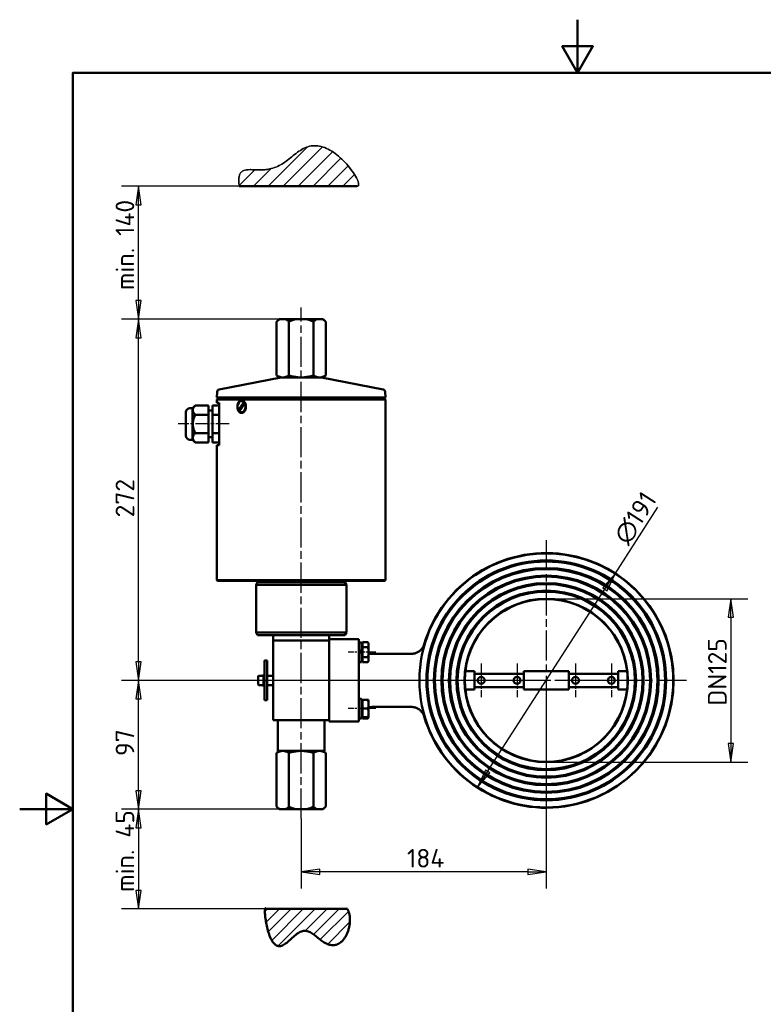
# Model space of a CAD drawing. Header units: millimetres. Extents: x 0 to 840, y 0 to 1188.
# Tile 24 of 25: x 0 to 560, y 447 to 1188. Entities that reach past the tile are written whole.
import ezdxf

# ---------------------------------------------------------------- set-up
doc = ezdxf.new("R2010")
doc.units = ezdxf.units.MM
doc.header["$LTSCALE"] = 4
doc.linetypes.add('CHAIN', pattern=[0.3543, 0.2362, -0.0295, 0.0591, -0.0295])
for name, color, linetype, lineweight in [('Bemaßungen(DIN)', 7, 'Continuous', 25), ('Mittellinie(DIN)', 4, 'CHAIN', 25), ('Mittelpunktmarkierung(DIN)', 4, 'CHAIN', 25), ('Rahmen_0', 179, 'Continuous', 50), ('Schraffur', 230, 'Continuous', 25), ('Sichtbare Kanten(DIN)', 7, 'Continuous', 50), ('Skizziergeometrie(DIN)', 179, 'Continuous', 50)]:
    doc.layers.add(name, color=color, linetype=linetype, lineweight=lineweight)
doc.styles.add('STANDARD-BSI~0', font='isocpeur.ttf')
doc.dimstyles.new('STANDARD-DIN', dxfattribs={"dimscale": 4, "dimtxt": 3.5, "dimasz": 3.5, "dimexe": 3.175, "dimexo": 0, "dimgap": 0.8, "dimtad": 1, "dimrnd": 1e-08, "dimtxsty": 'STANDARD-BSI~0', "dimblk": 'Filled-1', "dimcen": 0.09, "dimdle": 10, "dimclrd": 5, "dimclre": 5, "dimclrt": 250, "dimadec": 1, "dimazin": 2, "dimtfac": 0.714286, "dimtdec": 3, "dimtmove": 0, "dimatfit": 3, "dimfxl": 1, "dimtolj": 1, "dimlwd": 25, "dimlwe": 25, "dimarcsym": 0})

# ---------------------------------------------------------------- blocks, each defined once
blk = doc.blocks.new('Ränder Default Border')
at = {"layer": 'Rahmen_0', "flags": 128}
for points in [[(105, 297), (105, 287), (102.11, 292), (107.89, 292), (105, 287)], [(10, 10), (10, 287), (200, 287), (200, 10), (10, 10)], [(0, 148.5), (10, 148.5), (5, 151.39), (5, 145.61), (10, 148.5)]]:
    blk.add_lwpolyline(points, dxfattribs=at)
blk = doc.blocks.new('Filled-1')
at = {"color": 0}
for p, q in [((0, 0), (-1, 0.143)), ((-1, 0.143), (-1, -0.143)), ((-1, 0), (0, 0)), ((-1, -0.143), (0, 0))]:
    blk.add_line(p, q, dxfattribs=at)
at = {"color": 0, "flags": 128}
blk.add_lwpolyline([(-1, -0.143), (0, 0), (-1, 0.143), (-1, -0.143)], dxfattribs=at)
at = {"color": 0}
blk.add_solid([(-1, -0.143), (0, 0), (-1, 0.143), (-1, -0.143)], dxfattribs=at)
blk = doc.blocks.new('*D20')
at = {"layer": 'Bemaßungen(DIN)', "color": 5, "linetype": 'Continuous', "lineweight": 25}
for p, q in [((165.27, 1062.7), (76.72, 1062.7)), ((89.42, 976.7), (89.42, 1048.7)), ((203.98, 962.7), (76.72, 962.7))]:
    blk.add_line(p, q, dxfattribs=at)
at = {"layer": 'Defpoints', "color": 0, "linetype": 'Continuous'}
for p in [(89.42, 1062.7), (165.27, 1062.7), (203.98, 962.7)]:
    blk.add_point(p, dxfattribs=at)
at = {"layer": 'Bemaßungen(DIN)', "color": 5, "linetype": 'Continuous', "lineweight": 25, "xscale": 14, "yscale": 14, "zscale": 14}
for p, rotation in [((89.42, 1062.7), 90), ((89.42, 962.7), 270)]:
    blk.add_blockref('Filled-1', p, dxfattribs=dict(at, rotation=rotation))
at = {"layer": 'Bemaßungen(DIN)', "color": 250, "linetype": 'Continuous', "lineweight": 25, "true_color": 0x3f3f3f, "insert": (72.21, 975.6), "char_height": 14, "attachment_point": 1, "rotation": 90, "style": 'STANDARD-BSI~0'}
blk.add_mtext('\\A1; min. 140', dxfattribs=at)
blk = doc.blocks.new('*D22')
at = {"layer": 'Bemaßungen(DIN)', "color": 5, "linetype": 'Continuous', "lineweight": 25}
for p, q in [((448.14, 771.1), (480.41, 821.19)), ((352.22, 622.24), (440.55, 759.34))]:
    blk.add_line(p, q, dxfattribs=at)
at = {"layer": 'Defpoints', "color": 0, "linetype": 'Continuous'}
for p in [(448.14, 771.1), (344.64, 610.47)]:
    blk.add_point(p, dxfattribs=at)
at = {"layer": 'Bemaßungen(DIN)', "color": 5, "linetype": 'Continuous', "lineweight": 25, "xscale": 14, "yscale": 14, "zscale": 14}
for p, rotation in [((448.14, 771.1), 57.20615552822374), ((344.64, 610.47), 237.2061555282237)]:
    blk.add_blockref('Filled-1', p, dxfattribs=dict(at, rotation=rotation))
at = {"layer": 'Bemaßungen(DIN)', "color": 250, "linetype": 'Continuous', "lineweight": 25, "true_color": 0x3f3f3f, "insert": (446.01, 799.57), "char_height": 14, "attachment_point": 1, "rotation": 57.20616, "style": 'STANDARD-BSI~0'}
blk.add_mtext('\\A1;∅191', dxfattribs=at)
blk = doc.blocks.new('*D23')
at = {"layer": 'Bemaßungen(DIN)', "color": 5, "linetype": 'Continuous', "lineweight": 25}
for p, q in [((396.39, 752.29), (548.05, 752.29)), ((535.35, 738.29), (535.35, 643.29)), ((396.39, 629.29), (548.05, 629.29))]:
    blk.add_line(p, q, dxfattribs=at)
at = {"layer": 'Defpoints', "color": 0, "linetype": 'Continuous'}
for p in [(396.39, 752.29), (396.39, 629.29), (535.35, 629.29)]:
    blk.add_point(p, dxfattribs=at)
at = {"layer": 'Bemaßungen(DIN)', "color": 5, "linetype": 'Continuous', "lineweight": 25, "xscale": 14, "yscale": 14, "zscale": 14}
for p, rotation in [((535.35, 752.29), 90), ((535.35, 629.29), 270)]:
    blk.add_blockref('Filled-1', p, dxfattribs=dict(at, rotation=rotation))
at = {"layer": 'Bemaßungen(DIN)', "color": 250, "linetype": 'Continuous', "lineweight": 25, "true_color": 0x3f3f3f, "insert": (518.15, 662.79), "char_height": 14, "attachment_point": 1, "rotation": 90, "style": 'STANDARD-BSI~0'}
blk.add_mtext('\\A1; DN125', dxfattribs=at)
blk = doc.blocks.new('*D24')
at = {"layer": 'Bemaßungen(DIN)', "color": 5, "linetype": 'Continuous', "lineweight": 25}
for p, q in [((396.39, 690.79), (396.39, 534.06)), ((211.89, 586.76), (211.89, 534.06)), ((382.39, 546.76), (225.89, 546.76))]:
    blk.add_line(p, q, dxfattribs=at)
at = {"layer": 'Defpoints', "color": 0, "linetype": 'Continuous'}
for p in [(396.39, 690.79), (211.89, 586.76), (211.89, 546.76)]:
    blk.add_point(p, dxfattribs=at)
at = {"layer": 'Bemaßungen(DIN)', "color": 5, "linetype": 'Continuous', "lineweight": 25, "xscale": 14, "yscale": 14, "zscale": 14, "rotation": 180}
blk.add_blockref('Filled-1', (211.89, 546.76), dxfattribs=at)
at = {"layer": 'Bemaßungen(DIN)', "color": 5, "linetype": 'Continuous', "lineweight": 25, "xscale": 14, "yscale": 14, "zscale": 14}
blk.add_blockref('Filled-1', (396.39, 546.76), dxfattribs=at)
at = {"layer": 'Bemaßungen(DIN)', "color": 250, "linetype": 'Continuous', "lineweight": 25, "true_color": 0x3f3f3f, "insert": (291.54, 563.96), "char_height": 14, "attachment_point": 1, "style": 'STANDARD-BSI~0'}
blk.add_mtext('\\A1;184', dxfattribs=at)
blk = doc.blocks.new('*D25')
at = {"layer": 'Bemaßungen(DIN)', "color": 5, "linetype": 'Continuous', "lineweight": 25}
for p, q in [((396.39, 690.79), (76.72, 690.79)), ((89.42, 607.79), (89.42, 676.79)), ((200, 593.79), (76.72, 593.79))]:
    blk.add_line(p, q, dxfattribs=at)
at = {"layer": 'Defpoints', "color": 0, "linetype": 'Continuous'}
for p in [(89.42, 690.79), (396.39, 690.79), (200, 593.79)]:
    blk.add_point(p, dxfattribs=at)
at = {"layer": 'Bemaßungen(DIN)', "color": 5, "linetype": 'Continuous', "lineweight": 25, "xscale": 14, "yscale": 14, "zscale": 14}
for p, rotation in [((89.42, 690.79), 90), ((89.42, 593.79), 270)]:
    blk.add_blockref('Filled-1', p, dxfattribs=dict(at, rotation=rotation))
at = {"layer": 'Bemaßungen(DIN)', "color": 250, "linetype": 'Continuous', "lineweight": 25, "true_color": 0x3f3f3f, "insert": (72.22, 633.89), "char_height": 14, "attachment_point": 1, "rotation": 90, "style": 'STANDARD-BSI~0'}
blk.add_mtext('\\A1;97', dxfattribs=at)
blk = doc.blocks.new('*D26')
at = {"layer": 'Bemaßungen(DIN)', "color": 5, "linetype": 'Continuous', "lineweight": 25}
for p, q in [((196.07, 962.7), (76.72, 962.7)), ((89.42, 704.79), (89.42, 948.7)), ((396.39, 690.79), (76.72, 690.79))]:
    blk.add_line(p, q, dxfattribs=at)
at = {"layer": 'Defpoints', "color": 0, "linetype": 'Continuous'}
for p in [(89.42, 962.7), (196.07, 962.7), (396.39, 690.79)]:
    blk.add_point(p, dxfattribs=at)
at = {"layer": 'Bemaßungen(DIN)', "color": 5, "linetype": 'Continuous', "lineweight": 25, "xscale": 14, "yscale": 14, "zscale": 14}
for p, rotation in [((89.42, 962.7), 90), ((89.42, 690.79), 270)]:
    blk.add_blockref('Filled-1', p, dxfattribs=dict(at, rotation=rotation))
at = {"layer": 'Bemaßungen(DIN)', "color": 250, "linetype": 'Continuous', "lineweight": 25, "true_color": 0x3f3f3f, "insert": (72.22, 813.44), "char_height": 14, "attachment_point": 1, "rotation": 90, "style": 'STANDARD-BSI~0'}
blk.add_mtext('\\A1;272', dxfattribs=at)
blk = doc.blocks.new('*D27')
at = {"layer": 'Bemaßungen(DIN)', "color": 5, "linetype": 'Continuous', "lineweight": 25}
for p, q in [((196.07, 593.79), (76.72, 593.79)), ((89.42, 579.79), (89.42, 532.79)), ((185.39, 518.79), (76.72, 518.79))]:
    blk.add_line(p, q, dxfattribs=at)
at = {"layer": 'Defpoints', "color": 0, "linetype": 'Continuous'}
for p in [(196.07, 593.79), (89.42, 518.79), (185.39, 518.79)]:
    blk.add_point(p, dxfattribs=at)
at = {"layer": 'Bemaßungen(DIN)', "color": 5, "linetype": 'Continuous', "lineweight": 25, "xscale": 14, "yscale": 14, "zscale": 14}
for p, rotation in [((89.42, 593.79), 90), ((89.42, 518.79), 270)]:
    blk.add_blockref('Filled-1', p, dxfattribs=dict(at, rotation=rotation))
at = {"layer": 'Bemaßungen(DIN)', "color": 250, "linetype": 'Continuous', "lineweight": 25, "true_color": 0x3f3f3f, "insert": (72.21, 522.69), "char_height": 14, "attachment_point": 1, "rotation": 90, "style": 'STANDARD-BSI~0'}
blk.add_mtext('\\A1; min. 45', dxfattribs=at)

msp = doc.modelspace()

# ---------------------------------------------------------------- hatches: boundary and pattern name
at = {"layer": 'Schraffur'}
h = msp.add_hatch(dxfattribs=at)
h.set_pattern_fill('ANSI31', color=256, scale=63.5, style=0)
h.set_pattern_definition([(45, (0, 0), (-5.61266, 5.61266), [])])
edge = h.paths.add_edge_path()
edge.add_line((165.273, 1062.701), (253.713, 1062.701))
edge.add_spline(control_points=[(253.713, 1062.701), (262.412, 1061.544), (206.304, 1143.318), (207.134, 1039.899), (161.859, 1088.214), (165.273, 1062.701)], knot_values=[0, 0, 0, 0, 0, 0.5188911, 1, 1, 1, 1, 1], degree=4, periodic=0)
h = msp.add_hatch(dxfattribs=at)
h.set_pattern_fill('ANSI31', color=256, scale=50.8, style=0)
h.set_pattern_definition([(45, (0, 0), (-4.49013, 4.49013), [])])
edge = h.paths.add_edge_path()
edge.add_spline(control_points=[(246.643, 518.788), (254.276, 506.387), (234.962, 466.694), (215.329, 542.947), (188.947, 458.907), (182.331, 525.267), (185.385, 518.788)], knot_values=[0, 0, 0, 0, 0, 0.4343436, 0.591855, 1, 1, 1, 1, 1], degree=4, periodic=0)
edge.add_line((185.385, 518.788), (246.643, 518.788))

# ---------------------------------------------------------------- linework, layer by layer
for p, q in [((165.273, 1062.701), (253.713, 1062.701)), ((185.385, 518.788, 40), (246.643, 518.788, 40))]:
    msp.add_line(p, q)
for points, knots in [([(253.713, 1062.701), (262.412, 1061.544), (206.304, 1143.318), (207.134, 1039.899), (161.859, 1088.214), (165.273, 1062.701)], [0, 0, 0, 0, 0, 0.5188911, 1, 1, 1, 1, 1]), ([(246.643, 518.788), (254.276, 506.387), (234.962, 466.694), (215.329, 542.947), (188.947, 458.907), (182.331, 525.267), (185.385, 518.788)], [0, 0, 0, 0, 0, 0.4343436, 0.591855, 1, 1, 1, 1, 1])]:
    msp.add_open_spline(points, degree=4, knots=knots)
at = {"layer": 'Mittellinie(DIN)', "linetype": 'CHAIN', "ltscale": 23.990969}
msp.add_line((211.887, 586.758), (211.887, 971.513), dxfattribs=at)
at = {"layer": 'Mittellinie(DIN)', "linetype": 'CHAIN', "ltscale": 10.670291}
msp.add_line((157.664, 883.788), (119.254, 883.788), dxfattribs=at)
at = {"layer": 'Mittellinie(DIN)', "linetype": 'CHAIN', "ltscale": 5.722646}
for p, q in [((267.987, 712.001), (247.387, 712.001)), ((267.987, 669.575), (247.387, 669.575))]:
    msp.add_line(p, q, dxfattribs=at)
at = {"layer": 'Mittelpunktmarkierung(DIN)', "linetype": 'CHAIN', "ltscale": 23.990969}
for p, q in [((396.387, 796.332), (396.387, 585.245)), ((501.931, 690.788), (155.094, 690.788))]:
    msp.add_line(p, q, dxfattribs=at)
at = {"layer": 'Mittelpunktmarkierung(DIN)', "linetype": 'CHAIN', "ltscale": 7.000507}
for p, q in [((347.387, 703.388), (347.387, 678.188)), ((374.387, 703.388), (374.387, 678.188)), ((418.387, 703.388), (418.387, 678.188)), ((445.387, 703.388), (445.387, 678.188)), ((359.987, 690.788), (334.787, 690.788)), ((386.987, 690.788), (361.787, 690.788)), ((430.987, 690.788), (405.787, 690.788)), ((457.987, 690.788), (432.787, 690.788))]:
    msp.add_line(p, q, dxfattribs=at)
at = {"layer": 'Sichtbare Kanten(DIN)'}
for p, q in [((195.412, 962.701), (193.412, 960.701)), ((193.412, 960.701), (193.412, 920.201)), ((196.067, 962.701), (195.412, 962.701)), ((196.067, 962.701), (199.995, 962.701)), ((207.959, 962.701), (199.995, 962.701)), ((202.65, 960.701), (202.65, 920.201)), ((207.959, 962.701), (215.816, 962.701)), ((223.78, 962.701), (215.816, 962.701)), ((221.125, 960.701), (221.125, 920.201)), ((223.78, 962.701), (227.708, 962.701)), ((228.363, 962.701), (227.708, 962.701)), ((228.363, 962.701), (230.363, 960.701)), ((230.363, 960.701), (230.363, 920.201)), ((196.01, 918.701), (193.412, 920.201)), ((227.765, 918.701), (230.363, 920.201)), ((196.702, 918.666), (150.277, 909.825)), ((196.01, 918.701), (227.765, 918.701)), ((227.073, 918.666), (273.498, 909.825)), ((148.659, 908.035), (148.287, 903.788)), ((275.116, 908.035), (275.487, 903.788)), ((130.184, 895.645), (132.184, 897.645)), ((142.184, 897.645), (132.184, 897.645)), ((142.184, 890.716), (142.184, 897.645)), ((145.184, 897.645), (145.184, 890.716)), ((150.184, 897.645), (145.184, 897.645)), ((275.487, 903.788), (148.287, 903.788)), ((149.284, 903.701), (148.287, 903.788)), ((148.887, 902.788), (148.387, 902.288)), ((275.387, 902.288), (148.387, 902.288)), ((148.387, 899.788), (148.387, 902.288)), ((150.184, 899.788), (148.387, 899.788)), ((148.887, 902.788), (274.887, 902.788)), ((274.491, 903.701), (149.284, 903.701)), ((149.887, 903.701), (149.887, 902.788)), ((150.184, 899.788), (150.184, 867.788)), ((164.586, 894.385), (168.699, 900.254)), ((169.457, 899.192), (165.344, 893.322)), ((169.211, 899.674), (165.912, 894.965)), ((167.021, 900.988), (167.375, 900.988)), ((168.699, 900.254), (169.052, 900.254)), ((169.811, 899.192), (169.457, 899.192)), ((273.887, 903.701), (273.887, 902.788)), ((274.491, 903.701), (275.487, 903.788)), ((274.887, 902.788), (275.387, 902.288)), ((275.387, 766.288), (275.387, 902.288)), ((125.184, 874.932), (125.184, 892.645)), ((130.184, 895.645), (128.184, 895.645)), ((130.184, 895.645), (130.184, 871.932)), ((142.184, 890.716), (132.184, 890.716)), ((145.184, 893.788), (142.184, 893.788)), ((142.184, 876.86), (142.184, 890.716)), ((150.184, 890.716), (145.184, 890.716)), ((145.184, 890.716), (145.184, 876.86)), ((164.939, 894.385), (164.586, 894.385)), ((167.021, 892.588), (167.375, 892.588)), ((142.184, 876.86), (132.184, 876.86)), ((142.184, 869.932), (142.184, 876.86)), ((150.184, 876.86), (145.184, 876.86)), ((145.184, 876.86), (145.184, 869.932)), ((130.184, 871.932), (128.184, 871.932)), ((130.184, 871.932), (132.184, 869.932)), ((142.184, 869.932), (132.184, 869.932)), ((145.184, 873.788), (142.184, 873.788)), ((150.184, 869.932), (145.184, 869.932)), ((148.387, 867.788), (150.184, 867.788)), ((148.387, 766.288), (148.387, 867.788)), ((148.387, 766.288), (275.387, 766.288)), ((148.887, 765.788), (148.387, 766.288)), ((274.887, 765.788), (148.887, 765.788)), ((179.042, 764.788), (177.887, 762.788)), ((179.042, 764.788), (244.733, 764.788)), ((180.887, 764.788), (180.887, 765.788)), ((242.887, 764.788), (242.887, 765.788)), ((244.733, 764.788), (245.887, 762.788)), ((274.887, 765.788), (275.387, 766.288)), ((245.887, 762.788), (177.887, 762.788)), ((177.887, 726.788), (177.887, 762.788)), ((245.887, 726.788), (245.887, 762.788)), ((177.887, 726.788), (245.887, 726.788)), ((179.042, 724.788), (177.887, 726.788)), ((244.733, 724.788), (245.887, 726.788)), ((244.733, 724.788), (179.042, 724.788)), ((190.887, 724.788), (190.887, 720.788)), ((232.887, 720.788), (190.887, 720.788)), ((190.887, 720.788), (190.887, 660.788)), ((232.887, 721.698), (232.887, 724.788)), ((255.387, 721.812), (232.887, 721.812)), ((232.887, 721.698), (232.887, 721.34)), ((232.887, 720.788), (232.887, 721.34)), ((232.887, 660.788), (232.887, 720.788)), ((255.387, 721.812), (255.387, 721.34)), ((255.387, 721.34), (255.387, 718.34)), ((255.387, 719.401), (257.387, 719.401)), ((257.387, 719.401), (257.387, 713.556)), ((257.987, 719.507), (262.107, 719.507)), ((257.987, 715.754), (257.987, 719.507)), ((262.687, 718.501), (262.107, 719.507)), ((255.387, 718.34), (255.387, 663.236)), ((257.387, 713.556), (255.387, 712.401)), ((255.387, 711.601), (257.387, 712.756)), ((257.987, 717.816), (257.387, 717.816)), ((257.387, 713.556), (257.387, 712.756)), ((257.387, 712.756), (257.387, 704.601)), ((257.987, 715.754), (262.107, 715.754)), ((257.987, 708.249), (257.987, 715.754)), ((262.687, 717.631), (262.687, 718.501)), ((262.687, 712.001), (262.687, 717.631)), ((262.687, 706.372), (262.687, 712.001)), ((184.287, 703.616), (184.287, 705.586)), ((184.387, 705.586), (184.287, 705.586)), ((184.387, 675.788), (184.387, 705.788)), ((186.387, 705.788), (184.387, 705.788)), ((186.387, 675.788), (186.387, 705.788)), ((255.387, 704.601), (257.387, 704.601)), ((257.987, 706.186), (257.387, 706.186)), ((257.987, 708.249), (262.107, 708.249)), ((257.987, 704.496), (257.987, 708.249)), ((257.987, 704.496), (262.107, 704.496)), ((262.687, 705.501), (262.107, 704.496)), ((262.687, 705.501), (262.687, 706.372)), ((294.95, 710.788), (265.387, 710.788)), ((184.287, 703.564), (184.287, 703.616)), ((184.387, 703.616), (184.287, 703.616)), ((184.387, 703.564), (184.287, 703.564)), ((184.287, 702.962), (184.287, 703.564)), ((184.287, 702.862), (184.287, 702.962)), ((184.387, 702.962), (184.287, 702.962)), ((184.387, 702.862), (184.287, 702.862)), ((184.287, 702.797), (184.287, 702.828)), ((184.387, 702.828), (184.287, 702.828)), ((184.287, 702.524), (184.287, 702.797)), ((184.387, 702.797), (184.287, 702.797)), ((184.287, 702.255), (184.287, 702.524)), ((184.387, 702.524), (184.287, 702.524)), ((184.287, 702.087), (184.287, 702.255)), ((184.287, 701.845), (184.287, 702.087)), ((184.387, 702.087), (184.287, 702.087)), ((184.287, 700.246), (184.287, 701.845)), ((184.387, 701.845), (184.287, 701.845)), ((184.287, 700.205), (184.287, 700.246)), ((184.387, 700.246), (184.287, 700.246)), ((184.387, 700.205), (184.287, 700.205)), ((184.287, 699.259), (184.287, 700.205)), ((184.287, 699.029), (184.287, 699.259)), ((184.387, 699.259), (184.287, 699.259)), ((184.387, 699.029), (184.287, 699.029)), ((184.287, 697.875), (184.287, 698.375)), ((184.387, 698.375), (184.287, 698.375)), ((184.287, 697.701), (184.287, 697.875)), ((184.387, 697.875), (184.287, 697.875)), ((184.387, 697.701), (184.287, 697.701)), ((342.387, 697.716), (335.53, 697.716)), ((342.387, 697.716), (342.387, 683.86)), ((379.387, 683.86), (379.387, 697.716)), ((413.387, 697.716), (379.387, 697.716)), ((413.387, 697.716), (413.387, 683.86)), ((457.244, 697.716), (450.387, 697.716)), ((450.387, 683.86), (450.387, 697.716)), ((179.587, 687.688), (179.587, 693.888)), ((179.987, 694.288), (183.587, 694.288)), ((183.587, 686.288), (183.587, 695.288)), ((184.387, 695.288), (183.587, 695.288)), ((184.287, 695.67), (184.287, 696.012)), ((184.387, 696.012), (184.287, 696.012)), ((184.287, 695.482), (184.287, 695.67)), ((184.387, 695.67), (184.287, 695.67)), ((184.387, 695.482), (184.287, 695.482)), ((186.387, 694.288), (190.887, 694.288)), ((335.091, 695.788), (335.342, 695.788)), ((342.387, 695.788), (379.387, 695.788)), ((413.387, 695.788), (450.387, 695.788)), ((457.433, 695.788), (457.684, 695.788)), ((179.987, 687.288), (183.587, 687.288)), ((184.387, 686.288), (183.587, 686.288)), ((184.287, 685.906), (184.287, 686.094)), ((184.387, 686.094), (184.287, 686.094)), ((184.287, 685.564), (184.287, 685.906)), ((184.387, 685.906), (184.287, 685.906)), ((184.387, 685.564), (184.287, 685.564)), ((184.287, 683.702), (184.287, 683.875)), ((184.387, 683.875), (184.287, 683.875)), ((184.287, 683.202), (184.287, 683.702)), ((184.387, 683.702), (184.287, 683.702)), ((184.387, 683.202), (184.287, 683.202)), ((184.287, 682.318), (184.287, 682.547)), ((184.387, 682.547), (184.287, 682.547)), ((184.287, 681.288), (184.287, 682.318)), ((184.387, 682.318), (184.287, 682.318)), ((186.387, 687.288), (190.887, 687.288)), ((335.091, 685.788), (335.342, 685.788)), ((335.53, 683.86), (342.387, 683.86)), ((342.387, 685.788), (379.387, 685.788)), ((379.387, 683.86), (413.387, 683.86)), ((413.387, 685.788), (450.387, 685.788)), ((450.387, 683.86), (457.244, 683.86)), ((457.433, 685.788), (457.684, 685.788)), ((184.287, 681.257), (184.287, 681.288)), ((184.387, 681.288), (184.287, 681.288)), ((184.287, 680.984), (184.287, 681.257)), ((184.387, 681.257), (184.287, 681.257)), ((184.287, 680.715), (184.287, 680.984)), ((184.387, 680.984), (184.287, 680.984)), ((184.287, 680.547), (184.287, 680.715)), ((184.287, 680.305), (184.287, 680.547)), ((184.387, 680.547), (184.287, 680.547)), ((184.287, 678.706), (184.287, 680.305)), ((184.387, 680.305), (184.287, 680.305)), ((184.387, 678.706), (184.287, 678.706)), ((184.287, 678.665), (184.287, 678.706)), ((184.387, 678.665), (184.287, 678.665)), ((184.287, 678.614), (184.287, 678.665)), ((184.287, 678.013), (184.287, 678.614)), ((184.387, 678.614), (184.287, 678.614)), ((184.287, 677.96), (184.287, 678.013)), ((184.387, 678.013), (184.287, 678.013)), ((184.287, 675.991), (184.287, 677.96)), ((184.387, 677.96), (184.287, 677.96)), ((184.387, 675.991), (184.287, 675.991)), ((186.387, 675.788), (184.387, 675.788)), ((255.387, 676.975), (257.387, 676.975)), ((257.387, 676.975), (257.387, 662.34)), ((257.987, 675.39), (257.387, 675.39)), ((257.987, 676.075), (262.107, 676.075)), ((257.987, 669.575), (257.987, 676.075)), ((262.107, 676.075), (262.687, 676.075)), ((262.687, 672.825), (262.687, 676.075)), ((257.987, 669.575), (262.107, 669.575)), ((257.987, 663.075), (257.987, 669.575)), ((262.687, 666.325), (262.687, 672.825)), ((265.387, 670.788), (294.95, 670.788)), ((190.887, 660.788), (232.887, 660.788)), ((194.387, 660.788), (194.387, 637.788)), ((229.387, 660.788), (229.387, 637.788)), ((232.887, 660.237), (232.887, 660.788)), ((232.887, 660.237), (232.887, 659.765)), ((232.887, 659.765), (255.387, 659.765)), ((255.387, 663.236), (255.387, 660.237)), ((255.387, 660.237), (255.387, 659.765)), ((256.08, 662.175), (257.387, 662.175)), ((257.987, 663.76), (257.387, 663.76)), ((257.387, 662.34), (257.387, 662.214)), ((257.387, 662.214), (257.387, 662.175)), ((257.987, 662.069), (257.987, 663.075)), ((257.987, 663.075), (262.107, 663.075)), ((257.987, 662.069), (262.107, 662.069)), ((262.687, 663.075), (262.107, 662.069)), ((262.687, 663.075), (262.107, 663.075)), ((262.687, 663.075), (262.687, 666.325)), ((196.01, 637.788), (193.412, 636.288)), ((229.387, 637.788), (194.387, 637.788)), ((227.765, 637.788), (230.363, 636.288)), ((193.412, 595.788), (193.412, 636.288)), ((202.65, 595.788), (202.65, 636.288)), ((221.125, 595.788), (221.125, 636.288)), ((230.363, 595.788), (230.363, 636.288)), ((195.412, 593.788), (193.412, 595.788)), ((195.412, 593.788), (196.067, 593.788)), ((199.995, 593.788), (196.067, 593.788)), ((199.995, 593.788), (207.959, 593.788)), ((215.816, 593.788), (207.959, 593.788)), ((215.816, 593.788), (223.78, 593.788)), ((227.708, 593.788), (223.78, 593.788)), ((227.708, 593.788), (228.363, 593.788)), ((228.363, 593.788), (230.363, 595.788))]:
    msp.add_line(p, q, dxfattribs=at)
at = {"layer": 'Sichtbare Kanten(DIN)', "flags": 128}
for points in [[(196.067, 962.701), (195.961, 962.649), (195.855, 962.595), (195.749, 962.538), (195.643, 962.479), (195.536, 962.416), (195.429, 962.351), (195.321, 962.283), (195.214, 962.213), (195.105, 962.14), (194.997, 962.064), (194.887, 961.985), (194.778, 961.904), (194.667, 961.82), (194.557, 961.733), (194.445, 961.643), (194.333, 961.55), (194.221, 961.454), (194.107, 961.356), (193.993, 961.254), (193.879, 961.15), (193.763, 961.042), (193.647, 960.931), (193.53, 960.818), (193.412, 960.701)], [(202.65, 960.701), (202.532, 960.818), (202.415, 960.931), (202.299, 961.042), (202.183, 961.15), (202.069, 961.254), (201.955, 961.356), (201.841, 961.454), (201.729, 961.55), (201.617, 961.643), (201.505, 961.733), (201.395, 961.82), (201.284, 961.904), (201.175, 961.985), (201.065, 962.064), (200.957, 962.14), (200.848, 962.213), (200.741, 962.283), (200.633, 962.351), (200.526, 962.416), (200.419, 962.479), (200.313, 962.538), (200.207, 962.595), (200.101, 962.649), (199.995, 962.701)], [(207.959, 962.701), (207.748, 962.649), (207.536, 962.595), (207.324, 962.538), (207.111, 962.479), (206.897, 962.416), (206.683, 962.351), (206.468, 962.283), (206.253, 962.213), (206.036, 962.14), (205.819, 962.064), (205.6, 961.985), (205.381, 961.904), (205.16, 961.82), (204.939, 961.733), (204.716, 961.643), (204.492, 961.55), (204.267, 961.454), (204.04, 961.356), (203.812, 961.254), (203.583, 961.15), (203.352, 961.042), (203.12, 960.931), (202.886, 960.818), (202.65, 960.701)], [(221.125, 960.701), (220.889, 960.818), (220.655, 960.931), (220.423, 961.042), (220.192, 961.15), (219.962, 961.254), (219.734, 961.356), (219.508, 961.454), (219.283, 961.55), (219.059, 961.643), (218.836, 961.733), (218.614, 961.82), (218.394, 961.904), (218.175, 961.985), (217.956, 962.064), (217.739, 962.14), (217.522, 962.213), (217.306, 962.283), (217.092, 962.351), (216.877, 962.416), (216.664, 962.479), (216.451, 962.538), (216.239, 962.595), (216.027, 962.649), (215.816, 962.701)], [(223.78, 962.701), (223.674, 962.649), (223.568, 962.595), (223.462, 962.538), (223.356, 962.479), (223.249, 962.416), (223.142, 962.351), (223.034, 962.283), (222.926, 962.213), (222.818, 962.14), (222.709, 962.064), (222.6, 961.985), (222.49, 961.904), (222.38, 961.82), (222.269, 961.733), (222.158, 961.643), (222.046, 961.55), (221.934, 961.454), (221.82, 961.356), (221.706, 961.254), (221.592, 961.15), (221.476, 961.042), (221.36, 960.931), (221.243, 960.818), (221.125, 960.701)], [(230.363, 960.701), (230.245, 960.818), (230.128, 960.931), (230.011, 961.042), (229.896, 961.15), (229.781, 961.254), (229.667, 961.356), (229.554, 961.454), (229.441, 961.55), (229.329, 961.643), (229.218, 961.733), (229.107, 961.82), (228.997, 961.904), (228.887, 961.985), (228.778, 962.064), (228.669, 962.14), (228.561, 962.213), (228.453, 962.283), (228.346, 962.351), (228.239, 962.416), (228.132, 962.479), (228.026, 962.538), (227.919, 962.595), (227.814, 962.649), (227.708, 962.701)], [(193.412, 920.201), (193.849, 919.958), (194.271, 919.741), (194.68, 919.55), (195.079, 919.381), (195.467, 919.235), (195.848, 919.11), (196.222, 919.005), (196.59, 918.921), (196.954, 918.855), (197.315, 918.809), (197.674, 918.781), (198.031, 918.772), (198.388, 918.781), (198.747, 918.809), (199.108, 918.855), (199.472, 918.921), (199.84, 919.005), (200.214, 919.11), (200.594, 919.235), (200.983, 919.381), (201.382, 919.55), (201.791, 919.741), (202.213, 919.958), (202.65, 920.201)], [(202.65, 920.201), (203.523, 919.958), (204.367, 919.741), (205.186, 919.55), (205.983, 919.381), (206.76, 919.235), (207.522, 919.11), (208.27, 919.005), (209.006, 918.921), (209.734, 918.855), (210.455, 918.809), (211.172, 918.781), (211.887, 918.772), (212.602, 918.781), (213.319, 918.809), (214.041, 918.855), (214.768, 918.921), (215.505, 919.005), (216.253, 919.11), (217.014, 919.235), (217.792, 919.381), (218.589, 919.55), (219.408, 919.741), (220.252, 919.958), (221.125, 920.201)], [(221.125, 920.201), (221.562, 919.958), (221.984, 919.741), (222.393, 919.55), (222.791, 919.381), (223.18, 919.235), (223.561, 919.11), (223.935, 919.005), (224.303, 918.921), (224.667, 918.855), (225.028, 918.809), (225.386, 918.781), (225.744, 918.772), (226.101, 918.781), (226.46, 918.809), (226.82, 918.855), (227.184, 918.921), (227.553, 919.005), (227.927, 919.11), (228.307, 919.235), (228.696, 919.381), (229.095, 919.55), (229.504, 919.741), (229.926, 919.958), (230.363, 920.201)], [(132.184, 897.645), (131.869, 897.317), (131.587, 897.001), (131.338, 896.694), (131.119, 896.395), (130.929, 896.103), (130.767, 895.818), (130.631, 895.537), (130.521, 895.261), (130.436, 894.988), (130.376, 894.717), (130.34, 894.449), (130.328, 894.181), (130.34, 893.912), (130.376, 893.644), (130.436, 893.373), (130.521, 893.1), (130.631, 892.824), (130.767, 892.543), (130.929, 892.258), (131.119, 891.966), (131.338, 891.667), (131.587, 891.36), (131.869, 891.044), (132.184, 890.716)], [(166.986, 892.038), (166.567, 892.08), (166.15, 892.204), (165.747, 892.41), (165.371, 892.697), (165.032, 893.051), (164.736, 893.456), (164.481, 893.914), (164.261, 894.432), (164.085, 894.994), (163.96, 895.587), (163.886, 896.192), (163.862, 896.788), (163.886, 897.385), (163.96, 897.99), (164.086, 898.584), (164.262, 899.146), (164.481, 899.663), (164.736, 900.121), (165.032, 900.526), (165.372, 900.88), (165.747, 901.167), (166.15, 901.373), (166.568, 901.497), (166.986, 901.538)], [(166.986, 901.538), (167.409, 901.497), (167.838, 901.373), (168.26, 901.167), (168.661, 900.88), (169.029, 900.526), (169.355, 900.121), (169.639, 899.663), (169.887, 899.146), (170.087, 898.584), (170.231, 897.99), (170.317, 897.385), (170.345, 896.788), (170.317, 896.192), (170.231, 895.587), (170.088, 894.994), (169.888, 894.432), (169.64, 893.914), (169.355, 893.456), (169.03, 893.051), (168.661, 892.697), (168.261, 892.41), (167.839, 892.204), (167.409, 892.08), (166.986, 892.038)], [(169.052, 900.254), (169.06, 900.228), (169.067, 900.201), (169.074, 900.175), (169.081, 900.149), (169.089, 900.123), (169.096, 900.098), (169.103, 900.072), (169.11, 900.047), (169.116, 900.022), (169.123, 899.998), (169.13, 899.973), (169.137, 899.949), (169.143, 899.925), (169.15, 899.901), (169.156, 899.878), (169.163, 899.854), (169.169, 899.831), (169.175, 899.808), (169.181, 899.786), (169.187, 899.763), (169.194, 899.741), (169.2, 899.718), (169.206, 899.696), (169.211, 899.674)], [(132.184, 890.716), (131.869, 890.062), (131.587, 889.428), (131.338, 888.814), (131.119, 888.217), (130.929, 887.633), (130.767, 887.062), (130.631, 886.502), (130.521, 885.949), (130.436, 885.403), (130.376, 884.862), (130.34, 884.324), (130.328, 883.788), (130.34, 883.252), (130.376, 882.714), (130.436, 882.173), (130.521, 881.627), (130.631, 881.075), (130.767, 880.514), (130.929, 879.943), (131.119, 879.36), (131.338, 878.762), (131.587, 878.148), (131.869, 877.515), (132.184, 876.86)], [(165.912, 894.965), (165.875, 894.943), (165.838, 894.921), (165.801, 894.899), (165.764, 894.876), (165.726, 894.854), (165.688, 894.831), (165.649, 894.808), (165.61, 894.785), (165.571, 894.761), (165.532, 894.738), (165.492, 894.714), (165.452, 894.69), (165.411, 894.666), (165.37, 894.641), (165.329, 894.617), (165.287, 894.592), (165.245, 894.567), (165.203, 894.542), (165.16, 894.516), (165.117, 894.49), (165.073, 894.464), (165.029, 894.438), (164.984, 894.412), (164.939, 894.385)], [(132.184, 876.86), (131.869, 876.533), (131.587, 876.216), (131.338, 875.909), (131.119, 875.61), (130.929, 875.319), (130.767, 875.033), (130.631, 874.753), (130.521, 874.476), (130.436, 874.203), (130.376, 873.933), (130.34, 873.664), (130.328, 873.396), (130.34, 873.128), (130.376, 872.859), (130.436, 872.588), (130.521, 872.316), (130.631, 872.039), (130.767, 871.759), (130.929, 871.473), (131.119, 871.182), (131.338, 870.883), (131.587, 870.576), (131.869, 870.259), (132.184, 869.932)], [(262.687, 717.631), (262.686, 717.706), (262.683, 717.781), (262.678, 717.856), (262.672, 717.931), (262.663, 718.005), (262.652, 718.08), (262.639, 718.155), (262.624, 718.231), (262.607, 718.306), (262.589, 718.382), (262.568, 718.458), (262.545, 718.534), (262.52, 718.611), (262.494, 718.689), (262.465, 718.767), (262.434, 718.846), (262.401, 718.925), (262.366, 719.005), (262.328, 719.087), (262.289, 719.169), (262.247, 719.251), (262.202, 719.335), (262.156, 719.421), (262.107, 719.507)], [(262.107, 715.754), (262.156, 715.841), (262.202, 715.926), (262.247, 716.01), (262.289, 716.093), (262.328, 716.175), (262.366, 716.256), (262.401, 716.336), (262.434, 716.415), (262.465, 716.494), (262.494, 716.572), (262.52, 716.65), (262.545, 716.727), (262.568, 716.803), (262.589, 716.879), (262.607, 716.955), (262.624, 717.03), (262.639, 717.106), (262.652, 717.181), (262.663, 717.256), (262.672, 717.331), (262.678, 717.405), (262.683, 717.48), (262.686, 717.555), (262.687, 717.631)], [(262.687, 712.001), (262.686, 712.152), (262.683, 712.302), (262.678, 712.452), (262.672, 712.602), (262.663, 712.751), (262.652, 712.901), (262.639, 713.051), (262.624, 713.202), (262.607, 713.353), (262.589, 713.504), (262.568, 713.656), (262.545, 713.809), (262.52, 713.963), (262.494, 714.118), (262.465, 714.274), (262.434, 714.432), (262.401, 714.591), (262.366, 714.751), (262.328, 714.913), (262.289, 715.077), (262.247, 715.243), (262.202, 715.411), (262.156, 715.582), (262.107, 715.754)], [(262.107, 708.249), (262.156, 708.421), (262.202, 708.592), (262.247, 708.76), (262.289, 708.926), (262.328, 709.09), (262.366, 709.252), (262.401, 709.412), (262.434, 709.571), (262.465, 709.729), (262.494, 709.885), (262.52, 710.04), (262.545, 710.194), (262.568, 710.347), (262.589, 710.499), (262.607, 710.65), (262.624, 710.801), (262.639, 710.952), (262.652, 711.102), (262.663, 711.252), (262.672, 711.401), (262.678, 711.551), (262.683, 711.701), (262.686, 711.851), (262.687, 712.001)], [(294.877, 710.788), (295.413, 710.803), (295.946, 710.846), (296.476, 710.917), (297.002, 711.017), (297.523, 711.144), (298.035, 711.3), (298.538, 711.482), (299.031, 711.691), (299.512, 711.927), (299.979, 712.187), (300.432, 712.472), (300.868, 712.781), (301.287, 713.112), (301.687, 713.464), (302.068, 713.838), (302.43, 714.232), (302.77, 714.646), (303.087, 715.077), (303.38, 715.524), (303.649, 715.985), (303.893, 716.459), (304.111, 716.946), (304.303, 717.445), (304.469, 717.954)], [(262.687, 706.372), (262.686, 706.447), (262.683, 706.523), (262.678, 706.597), (262.672, 706.672), (262.663, 706.747), (262.652, 706.822), (262.639, 706.897), (262.624, 706.972), (262.607, 707.048), (262.589, 707.124), (262.568, 707.2), (262.545, 707.276), (262.52, 707.353), (262.494, 707.431), (262.465, 707.509), (262.434, 707.587), (262.401, 707.667), (262.366, 707.747), (262.328, 707.828), (262.289, 707.91), (262.247, 707.993), (262.202, 708.077), (262.156, 708.162), (262.107, 708.249)], [(262.107, 704.496), (262.156, 704.582), (262.202, 704.667), (262.247, 704.751), (262.289, 704.834), (262.328, 704.916), (262.366, 704.997), (262.401, 705.078), (262.434, 705.157), (262.465, 705.236), (262.494, 705.314), (262.52, 705.391), (262.545, 705.468), (262.568, 705.545), (262.589, 705.621), (262.607, 705.697), (262.624, 705.772), (262.639, 705.847), (262.652, 705.922), (262.663, 705.997), (262.672, 706.072), (262.678, 706.147), (262.683, 706.222), (262.686, 706.297), (262.687, 706.372)], [(335.53, 697.716), (335.511, 697.547), (335.482, 697.279), (335.445, 696.915), (335.401, 696.467), (335.355, 695.951), (335.309, 695.375), (335.264, 694.72), (335.222, 693.999), (335.186, 693.225), (335.159, 692.418), (335.143, 691.598), (335.137, 690.788), (335.143, 689.978), (335.159, 689.158), (335.186, 688.351), (335.222, 687.578), (335.264, 686.857), (335.309, 686.202), (335.355, 685.625), (335.401, 685.109), (335.445, 684.661), (335.482, 684.297), (335.511, 684.029), (335.53, 683.86)], [(457.244, 683.86), (457.263, 684.029), (457.292, 684.297), (457.33, 684.661), (457.373, 685.109), (457.419, 685.625), (457.465, 686.202), (457.511, 686.857), (457.553, 687.578), (457.589, 688.351), (457.615, 689.158), (457.632, 689.978), (457.637, 690.788), (457.632, 691.598), (457.615, 692.418), (457.589, 693.225), (457.553, 693.999), (457.511, 694.72), (457.465, 695.375), (457.419, 695.951), (457.373, 696.467), (457.33, 696.915), (457.292, 697.279), (457.263, 697.547), (457.244, 697.716)], [(262.687, 672.825), (262.686, 672.955), (262.683, 673.085), (262.678, 673.215), (262.672, 673.345), (262.663, 673.474), (262.652, 673.604), (262.639, 673.734), (262.624, 673.864), (262.607, 673.995), (262.589, 674.126), (262.568, 674.258), (262.545, 674.391), (262.52, 674.524), (262.494, 674.658), (262.465, 674.793), (262.434, 674.93), (262.401, 675.067), (262.366, 675.206), (262.328, 675.347), (262.289, 675.489), (262.247, 675.632), (262.202, 675.778), (262.156, 675.925), (262.107, 676.075)], [(262.107, 669.575), (262.156, 669.725), (262.202, 669.872), (262.247, 670.018), (262.289, 670.161), (262.328, 670.303), (262.366, 670.444), (262.401, 670.583), (262.434, 670.72), (262.465, 670.857), (262.494, 670.992), (262.52, 671.126), (262.545, 671.259), (262.568, 671.392), (262.589, 671.524), (262.607, 671.655), (262.624, 671.786), (262.639, 671.916), (262.652, 672.046), (262.663, 672.176), (262.672, 672.305), (262.678, 672.435), (262.683, 672.565), (262.686, 672.695), (262.687, 672.825)], [(262.687, 666.325), (262.686, 666.455), (262.683, 666.585), (262.678, 666.715), (262.672, 666.845), (262.663, 666.974), (262.652, 667.104), (262.639, 667.234), (262.624, 667.364), (262.607, 667.495), (262.589, 667.626), (262.568, 667.758), (262.545, 667.891), (262.52, 668.024), (262.494, 668.158), (262.465, 668.293), (262.434, 668.43), (262.401, 668.567), (262.366, 668.706), (262.328, 668.847), (262.289, 668.989), (262.247, 669.132), (262.202, 669.278), (262.156, 669.425), (262.107, 669.575)], [(294.877, 670.788), (295.413, 670.774), (295.946, 670.731), (296.476, 670.66), (297.002, 670.56), (297.523, 670.432), (298.035, 670.277), (298.538, 670.094), (299.031, 669.885), (299.512, 669.65), (299.979, 669.389), (300.432, 669.104), (300.868, 668.796), (301.287, 668.465), (301.687, 668.112), (302.068, 667.738), (302.43, 667.344), (302.77, 666.93), (303.087, 666.499), (303.38, 666.053), (303.649, 665.592), (303.893, 665.117), (304.111, 664.63), (304.303, 664.131), (304.469, 663.622)], [(262.107, 663.075), (262.156, 663.225), (262.202, 663.372), (262.247, 663.518), (262.289, 663.661), (262.328, 663.803), (262.366, 663.944), (262.401, 664.083), (262.434, 664.22), (262.465, 664.357), (262.494, 664.492), (262.52, 664.626), (262.545, 664.759), (262.568, 664.892), (262.589, 665.024), (262.607, 665.155), (262.624, 665.286), (262.639, 665.416), (262.652, 665.546), (262.663, 665.676), (262.672, 665.805), (262.678, 665.935), (262.683, 666.065), (262.686, 666.195), (262.687, 666.325)], [(262.107, 662.069), (262.133, 662.114), (262.158, 662.159), (262.182, 662.203), (262.206, 662.247), (262.229, 662.291), (262.251, 662.334), (262.273, 662.377), (262.294, 662.42), (262.315, 662.462), (262.335, 662.505), (262.354, 662.547), (262.373, 662.588), (262.392, 662.63), (262.409, 662.671), (262.426, 662.712), (262.443, 662.753), (262.459, 662.794), (262.474, 662.835), (262.489, 662.875), (262.503, 662.915), (262.517, 662.956), (262.53, 662.995), (262.543, 663.035), (262.555, 663.075)], [(202.65, 636.288), (202.213, 636.531), (201.791, 636.748), (201.382, 636.94), (200.983, 637.108), (200.594, 637.255), (200.214, 637.38), (199.84, 637.484), (199.472, 637.569), (199.108, 637.634), (198.747, 637.68), (198.388, 637.708), (198.031, 637.717), (197.674, 637.708), (197.315, 637.68), (196.954, 637.634), (196.59, 637.569), (196.222, 637.484), (195.848, 637.38), (195.467, 637.255), (195.079, 637.108), (194.68, 636.94), (194.271, 636.748), (193.849, 636.531), (193.412, 636.288)], [(221.125, 636.288), (220.252, 636.531), (219.408, 636.748), (218.589, 636.94), (217.792, 637.108), (217.014, 637.255), (216.253, 637.38), (215.505, 637.484), (214.768, 637.569), (214.041, 637.634), (213.319, 637.68), (212.602, 637.708), (211.887, 637.717), (211.172, 637.708), (210.455, 637.68), (209.734, 637.634), (209.006, 637.569), (208.27, 637.484), (207.522, 637.38), (206.76, 637.255), (205.983, 637.108), (205.186, 636.94), (204.367, 636.748), (203.523, 636.531), (202.65, 636.288)], [(230.363, 636.288), (229.926, 636.531), (229.504, 636.748), (229.095, 636.94), (228.696, 637.108), (228.307, 637.255), (227.927, 637.38), (227.553, 637.484), (227.184, 637.569), (226.82, 637.634), (226.46, 637.68), (226.101, 637.708), (225.744, 637.717), (225.386, 637.708), (225.028, 637.68), (224.667, 637.634), (224.303, 637.569), (223.935, 637.484), (223.561, 637.38), (223.18, 637.255), (222.791, 637.108), (222.393, 636.94), (221.984, 636.748), (221.562, 636.531), (221.125, 636.288)], [(193.412, 595.788), (193.53, 595.671), (193.647, 595.558), (193.763, 595.447), (193.879, 595.34), (193.993, 595.235), (194.107, 595.134), (194.221, 595.035), (194.333, 594.939), (194.445, 594.847), (194.557, 594.757), (194.667, 594.67), (194.778, 594.585), (194.887, 594.504), (194.997, 594.425), (195.105, 594.349), (195.214, 594.276), (195.321, 594.206), (195.429, 594.138), (195.536, 594.073), (195.643, 594.011), (195.749, 593.951), (195.855, 593.894), (195.961, 593.84), (196.067, 593.788)], [(199.995, 593.788), (200.101, 593.84), (200.207, 593.894), (200.313, 593.951), (200.419, 594.011), (200.526, 594.073), (200.633, 594.138), (200.741, 594.206), (200.848, 594.276), (200.957, 594.349), (201.065, 594.425), (201.175, 594.504), (201.284, 594.585), (201.395, 594.67), (201.505, 594.757), (201.617, 594.847), (201.729, 594.939), (201.841, 595.035), (201.955, 595.134), (202.069, 595.235), (202.183, 595.34), (202.299, 595.447), (202.415, 595.558), (202.532, 595.671), (202.65, 595.788)], [(202.65, 595.788), (202.886, 595.671), (203.12, 595.558), (203.352, 595.447), (203.583, 595.34), (203.812, 595.235), (204.04, 595.134), (204.267, 595.035), (204.492, 594.939), (204.716, 594.847), (204.939, 594.757), (205.16, 594.67), (205.381, 594.585), (205.6, 594.504), (205.819, 594.425), (206.036, 594.349), (206.253, 594.276), (206.468, 594.206), (206.683, 594.138), (206.897, 594.073), (207.111, 594.011), (207.324, 593.951), (207.536, 593.894), (207.748, 593.84), (207.959, 593.788)], [(215.816, 593.788), (216.027, 593.84), (216.239, 593.894), (216.451, 593.951), (216.664, 594.011), (216.877, 594.073), (217.092, 594.138), (217.306, 594.206), (217.522, 594.276), (217.739, 594.349), (217.956, 594.425), (218.175, 594.504), (218.394, 594.585), (218.614, 594.67), (218.836, 594.757), (219.059, 594.847), (219.283, 594.939), (219.508, 595.035), (219.734, 595.134), (219.962, 595.235), (220.192, 595.34), (220.423, 595.447), (220.655, 595.558), (220.889, 595.671), (221.125, 595.788)], [(221.125, 595.788), (221.243, 595.671), (221.36, 595.558), (221.476, 595.447), (221.592, 595.34), (221.706, 595.235), (221.82, 595.134), (221.934, 595.035), (222.046, 594.939), (222.158, 594.847), (222.269, 594.757), (222.38, 594.67), (222.49, 594.585), (222.6, 594.504), (222.709, 594.425), (222.818, 594.349), (222.926, 594.276), (223.034, 594.206), (223.142, 594.138), (223.249, 594.073), (223.356, 594.011), (223.462, 593.951), (223.568, 593.894), (223.674, 593.84), (223.78, 593.788)], [(227.708, 593.788), (227.814, 593.84), (227.919, 593.894), (228.026, 593.951), (228.132, 594.011), (228.239, 594.073), (228.346, 594.138), (228.453, 594.206), (228.561, 594.276), (228.669, 594.349), (228.778, 594.425), (228.887, 594.504), (228.997, 594.585), (229.107, 594.67), (229.218, 594.757), (229.329, 594.847), (229.441, 594.939), (229.554, 595.035), (229.667, 595.134), (229.781, 595.235), (229.896, 595.34), (230.011, 595.447), (230.128, 595.558), (230.245, 595.671), (230.363, 595.788)]]:
    msp.add_lwpolyline(points, dxfattribs=at)
at = {"layer": 'Sichtbare Kanten(DIN)'}
for centre, radius in [((396.387, 690.788), 95.544), ((396.387, 690.788), 90.233), ((396.387, 690.788), 89.833), ((396.387, 690.788), 89.433), ((396.387, 690.788), 84.567), ((396.387, 690.788), 84.167), ((396.387, 690.788), 83.767), ((396.387, 690.788), 78.9), ((396.387, 690.788), 78.5), ((396.387, 690.788), 78.1), ((396.387, 690.788), 73.233), ((396.387, 690.788), 72.833), ((396.387, 690.788), 72.433), ((396.387, 690.788), 67.567), ((396.387, 690.788), 67.167), ((396.387, 690.788), 66.767), ((396.387, 690.788), 61.5), ((347.387, 690.788), 2.6), ((374.387, 690.788), 2.6), ((418.387, 690.788), 2.6), ((445.387, 690.788), 2.6)]:
    msp.add_circle(centre, radius, dxfattribs=at)
for centre, radius, start, end in [((197.076, 916.701), 2, 90, 100.781907), ((226.699, 916.701), 2, 79.218093, 90), ((150.651, 907.86), 2, 100.781907, 175), ((273.123, 907.86), 2, 5, 79.218093), ((128.184, 892.645), 3, 90, 180), ((128.184, 874.932), 3, 180, 270), ((396.387, 690.788), 95.849, 196.464811, 163.535189), ((396.387, 690.788), 61.25, 6.494828, 173.505172), ((265.387, 720.788), 10, 180, 187.971451), ((265.387, 720.788), 10, 254.336328, 270), ((179.987, 693.888), 0.4, 90, 180), ((179.987, 687.688), 0.4, 180, 270), ((396.387, 690.788), 61.25, 186.494828, 353.505172), ((265.387, 660.788), 10, 90, 105.663672), ((265.387, 660.788), 10, 171.98238, 180)]:
    msp.add_arc(centre, radius, start, end, dxfattribs=at)
for centre, major_axis, ratio, start_param, end_param in [((167.021, 896.788), (0, 4.2), 0.7071068, 5.6831113, 8.4632152), ((167.021, 896.788), (0, -4.2), 0.7071068, 5.6831113, 8.4632152), ((167.375, 896.788), (0, 4.2), 0.7071068, 5.6831113, 6.2831853), ((167.375, 896.788), (0, -4.2), 0.7071068, 0, 2.1800299), ((167.941, 896.788), (0, -3.4), 0.7071068, 2.3558788, 2.5846998), ((167.941, 896.788), (0, 3.4), 0.7071068, 2.1368488, 2.3112131), ((254.695, 669.575), (-12.817, 0), 0.5773503, 1.6248767, 1.7824681), ((256.08, 669.575), (-12.817, 0), 0.5773503, 1.5167159, 1.6729605)]:
    msp.add_ellipse(centre, major_axis=major_axis, ratio=ratio, start_param=start_param, end_param=end_param, dxfattribs=at)
at = {"layer": 'Skizziergeometrie(DIN)'}
for p, q in [((165.273, 1062.701), (253.713, 1062.701)), ((185.385, 518.788), (246.643, 518.788))]:
    msp.add_line(p, q, dxfattribs=at)
at = {"layer": 'Skizziergeometrie(DIN)', "lineweight": 25}
msp.add_open_spline([(165.273, 1062.701), (161.859, 1088.214), (207.134, 1039.899), (206.304, 1143.318), (262.412, 1061.544), (253.713, 1062.701)], degree=4, knots=[0, 0, 0, 0, 0, 0.4811089, 1, 1, 1, 1, 1], dxfattribs=at)
at = {"layer": 'Skizziergeometrie(DIN)'}
msp.add_open_spline([(185.385, 518.788), (182.331, 525.267), (188.947, 458.907), (215.329, 542.947), (234.962, 466.694), (254.276, 506.387), (246.643, 518.788)], degree=4, knots=[0, 0, 0, 0, 0, 0.408145, 0.5656564, 1, 1, 1, 1, 1], dxfattribs=at)

# ---------------------------------------------------------------- block references
at = {"xscale": 4, "yscale": 4, "zscale": 4}
msp.add_blockref('Ränder Default Border', (0, 0), dxfattribs=at)

# ---------------------------------------------------------------- dimensions: what is measured, and where the dimension line sits
at = {"layer": 'Bemaßungen(DIN)', "color": 5, "linetype": 'Continuous', "lineweight": 25, "true_color": 0x0000ff}
for base, p1, p2, angle, text, picture, middle in [((89.423, 1062.701), (203.977, 962.701), (165.273, 1062.701), 270, ' min. 140', '*D20', (89.423, 1012.701)), ((535.353, 629.288), (396.387, 752.288), (396.387, 629.288), 90, ' DN125', '*D23', (535.353, 690.788)), ((89.423, 518.788), (196.067, 593.788), (185.385, 518.788), 90, ' min. 45', '*D27', (89.423, 556.288))]:
    dim = msp.add_linear_dim(base=base, p1=p1, p2=p2, angle=angle, text=text, dimstyle='STANDARD-DIN', override={"dimdec": 2, "dimtp": 0, "dimtm": 0, "dimtdec": 3, "dimatfit": 2}, dxfattribs=at)
    dim.commit()
    dim.dimension.update_dxf_attribs({"geometry": picture, "text_midpoint": middle, "dimtype": 160})
for base, p1, p2, angle, override, picture, middle in [((89.423, 962.701), (396.387, 690.788), (196.067, 962.701), 90, {"dimdec": 0, "dimtp": 0, "dimtm": 0, "dimtdec": 3, "dimatfit": 2}, '*D26', (89.423, 826.745)), ((89.423, 690.788), (199.995, 593.788), (396.387, 690.788), 90, {"dimdec": 2, "dimtp": 0, "dimtm": 0, "dimtdec": 3, "dimatfit": 2}, '*D25', (89.423, 642.288)), ((211.887386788, 546.757625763), (396.387386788, 690.788222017), (211.887386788, 586.757625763), 180, {"dimdec": 0, "dimtp": 0, "dimtm": 0, "dimtdec": 3, "dimatfit": 2}, '*D24', (304.137386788, 546.757625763))]:
    dim = msp.add_linear_dim(base=base, p1=p1, p2=p2, angle=angle, dimstyle='STANDARD-DIN', override=override, dxfattribs=at)
    dim.commit()
    dim.dimension.update_dxf_attribs({"geometry": picture, "text_midpoint": middle, "dimtype": 160})
dim = msp.add_diameter_dim_2p(p1=(344.639, 610.472), p2=(448.136, 771.105), dimstyle='STANDARD-DIN', override={"dimdec": 0, "dimtp": 0, "dimtm": 0, "dimtdec": 3, "dimatfit": 2}, dxfattribs=at)
dim.commit()
dim.dimension.update_dxf_attribs({"geometry": '*D22', "text_midpoint": (469.573, 804.377), "dimtype": 163})

doc.saveas('drawing.dxf')
